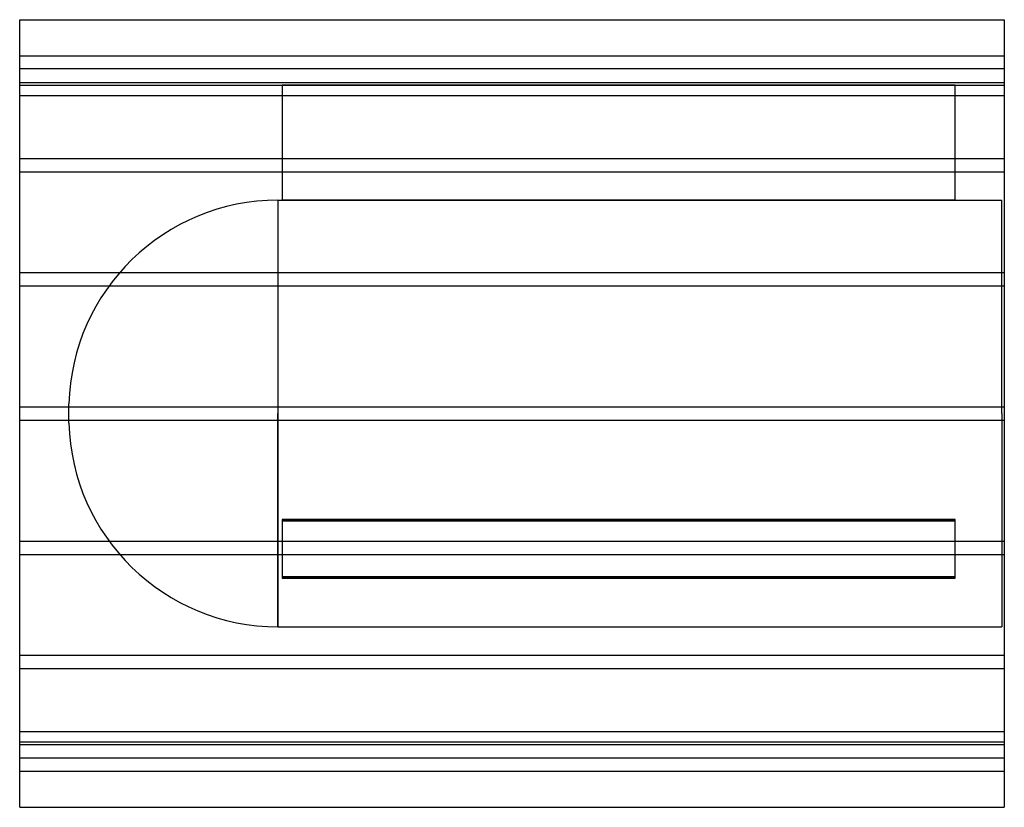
# Model space of a CAD drawing. Header units: millimetres. Extents: x -750 to 750, y -600 to 600.
import ezdxf

# ---------------------------------------------------------------- set-up
doc = ezdxf.new("R2010")
doc.units = ezdxf.units.MM
doc.layers.add('HIDDEN', color=7, linetype='Continuous')
doc.layers.add('THICK', color=7, linetype='Continuous')

msp = doc.modelspace()

# ---------------------------------------------------------------- linework, layer by layer
at = {"layer": 'HIDDEN'}
for p, q in [((-750, 545), (750, 545)), ((750, 525), (-750, 525)), ((-750, 504.3), (750, 504.3)), ((-750, 504.3), (750, 504.3)), ((-750, 500), (-350, 500)), ((675, 500), (-350, 500)), ((-350, 500), (-350, 325)), ((-350, 500), (-350, 500)), ((-350, 500), (675, 500)), ((675, 325), (675, 500)), ((675, 500), (675, 500)), ((675, 500), (750, 500)), ((-750, 484.3), (750, 484.3)), ((-750, 484.3), (750, 484.3)), ((-750, 388.3), (750, 388.3)), ((-750, 388.3), (750, 388.3)), ((-750, 368.3), (750, 368.3)), ((-750, 368.3), (750, 368.3)), ((-356.6, 325), (-356.6, 0)), ((-356.6, 325), (-350, 325)), ((-350, 325), (675, 325)), ((675, 325), (-350, 325)), ((675, 325), (746, 325)), ((746, 0), (746, 325)), ((-750, 214.7), (750, 214.7)), ((-750, 214.7), (750, 214.7)), ((-750, 194.7), (750, 194.7)), ((-750, 194.7), (750, 194.7)), ((-750, 10), (750, 10)), ((-750, 10), (750, 10)), ((-675, 0), (-675, 14.5)), ((-356.6, 0), (-356.6, -325)), ((746, 0), (746, -325)), ((-750, -10), (750, -10)), ((-750, -10), (750, -10)), ((-675, -14.5), (-675, 0)), ((-356.6, -325), (-356.6, 0)), ((675, -161.6), (-350, -161.6)), ((-350, -161.6), (675, -161.6)), ((-350, -161.6), (-350, -249.1)), ((-350, -163.4), (675, -163.4)), ((675, -163.4), (-350, -163.4)), ((675, -249.1), (675, -161.6)), ((-750, -194.7), (750, -194.7)), ((-750, -194.7), (750, -194.7)), ((-750, -214.7), (750, -214.7)), ((-750, -214.7), (750, -214.7)), ((-350, -249.1), (675, -249.1)), ((-350, -249.1), (-350, -250.9)), ((675, -249.1), (-350, -249.1)), ((675, -250.9), (-350, -250.9)), ((-350, -250.9), (675, -250.9)), ((675, -250.9), (675, -249.1)), ((-356.6, -325), (746, -325)), ((-750, -368.3), (750, -368.3)), ((-750, -368.3), (750, -368.3)), ((-750, -388.3), (750, -388.3)), ((-750, -388.3), (750, -388.3)), ((-750, -484.3), (750, -484.3)), ((-750, -484.3), (750, -484.3)), ((-750, -500), (750, -500)), ((-750, -504.3), (750, -504.3)), ((-750, -504.3), (750, -504.3)), ((750, -525), (-750, -525)), ((-750, -545), (750, -545))]:
    msp.add_line(p, q, dxfattribs=at)
for centre, start, end in [((-356.6, 6.5), 90, 178.5642), ((-356.6, -6.5), 181.4358, 270)]:
    msp.add_arc(centre, 318.5, start, end, dxfattribs=at)
at = {"layer": 'THICK'}
for p, q in [((-750, 0), (-750, 600)), ((-750, 600), (750, 600)), ((750, 600), (750, 0)), ((750, 0), (750, -600)), ((-750, -600), (-750, 0)), ((-750, -600), (750, -600))]:
    msp.add_line(p, q, dxfattribs=at)

doc.saveas('drawing.dxf')
